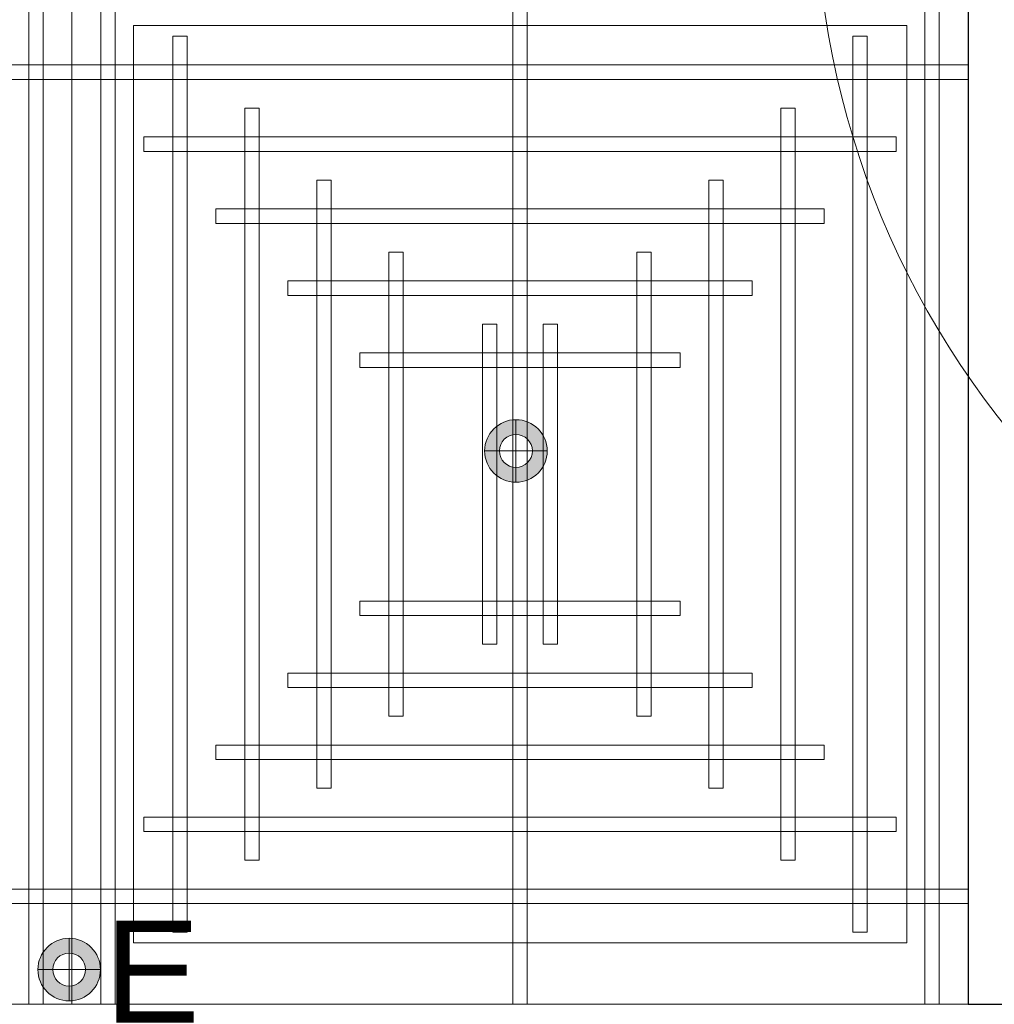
# Model space of a CAD drawing. Header units: millimetres. Extents: x -1097 to 37269, y -9172 to 9131.
# Tile 7 of 36: x 4008 to 5218, y -3245 to -2023. Entities that reach past the tile are written whole.
import ezdxf
from ezdxf.enums import TextEntityAlignment as Align

# ---------------------------------------------------------------- set-up
doc = ezdxf.new("R2010")
doc.units = ezdxf.units.MM
for name, color, linetype, lineweight in [('Ceiling', 14, 'Continuous', 9), ('Grey', 8, 'Continuous', 9), ('Lighting (Ceiling)', 160, 'Continuous', 15)]:
    doc.layers.add(name, color=color, linetype=linetype, lineweight=lineweight)
doc.layers.add('LIGHTING', color=6, linetype='Continuous', lineweight=20, true_color=0xff00ff)
doc.layers.add('RCP LAYOUT', color=9, linetype='Continuous', true_color=0x808080)
doc.styles.get("Standard").update_dxf_attribs({"font": 'arial.ttf'})

# ---------------------------------------------------------------- blocks, each defined once
blk = doc.blocks.new('cl')
at = {"layer": 'Lighting (Ceiling)'}
h = blk.add_hatch(color=0, dxfattribs=at)
h.dxf.hatch_style = 1
h.paths.add_polyline_path([(1.533, 0.03, 1), (-1.533, 0.03, 1)])
h.paths.add_polyline_path([(-0.806, 0.03, -1), (0.806, 0.03, -1)], flags=16)
at = {"layer": 'Lighting (Ceiling)', "color": 0}
for p, q in [((0, 1.562), (0, -1.503)), ((-1.533, 0.03), (1.533, 0.03))]:
    blk.add_line(p, q, dxfattribs=at)
for radius in [1.533, 0.806]:
    blk.add_circle((0, 0.03), radius, dxfattribs=at)
at = {"color": 0}
blk.add_attdef('NAME', text='', height=5, dxfattribs=at).set_placement((0.838, 2.713), align=Align.MIDDLE_CENTER)
blk = doc.blocks.new('A$Cbacd199c')
at = {"layer": 'LIGHTING', "xscale": 25.32885420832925, "yscale": 25.32885420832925, "zscale": 25.32885420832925}
blk.add_blockref('cl', (4624.1, -2559.4), dxfattribs=at)
blk = doc.blocks.new('A$C3c35f28b')
at = {"layer": 'LIGHTING', "color": 3, "true_color": 0x00ff00}
ref = blk.add_blockref('cl', (4069.6, -3203.1), dxfattribs=dict(at, xscale=-25.32885420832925, yscale=25.32885420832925, zscale=25.32885420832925))
ref.add_attrib('NAME', 'E', dxfattribs={"layer": '0', "color": 0, "height": 126.6}).set_placement((4172.8, -3204.8), align=Align.MIDDLE_CENTER)
blk = doc.blocks.new('r4ttwt')
at = {"layer": 'Grey', "color": 8, "ltscale": 0.25, "true_color": 0x808080}
blk.add_lwpolyline([(1719056.187, -78750.587), (1718972.187, -78750.587, 0.414214), (1718930.187, -78792.587), (1718930.187, -78942.159, 0.414214), (1718972.187, -78984.159), (1719153.842, -78984.159), (1719153.842, -78966.159), (1718972.187, -78966.159, -0.414214), (1718948.187, -78942.159), (1718948.187, -78792.587, -0.414214), (1718972.187, -78768.587), (1719056.187, -78768.587)], format="xyb", close=True, dxfattribs=at)
blk = doc.blocks.new('plnnnn')
at = {"color": 8, "true_color": 0x808080}
blk.add_blockref('r4ttwt', (4546.394, 953.064), dxfattribs=at)
blk = doc.blocks.new('ceiling inst 2')
at = {"color": 8, "lineweight": 0, "ltscale": 0.25, "true_color": 0x808080}
for points in [[(1722740.061, -79108.617), (1722783.851, -79108.617), (1722783.851, -79057.793), (1722740.061, -79057.793)], [(1722743.061, -79105.617), (1722780.851, -79105.617), (1722780.851, -79060.793), (1722743.061, -79060.793)]]:
    blk.add_lwpolyline(points, close=True, dxfattribs=at)
at = {"layer": 'Ceiling', "color": 8, "lineweight": 0, "ltscale": 0.25, "true_color": 0x808080}
for points in [[(1722741.468, -79108.617), (1722742.172, -79108.617), (1722742.172, -79057.793), (1722741.468, -79057.793)], [(1722761.604, -79108.617), (1722762.308, -79108.617), (1722762.308, -79057.793), (1722761.604, -79057.793)], [(1722782.444, -79108.617), (1722781.74, -79108.617), (1722781.74, -79057.793), (1722782.444, -79057.793)], [(1722744.986, -79105.098), (1722745.69, -79105.098), (1722745.69, -79061.312), (1722744.986, -79061.312)], [(1722778.222, -79105.098), (1722778.926, -79105.098), (1722778.926, -79061.312), (1722778.222, -79061.312)], [(1722783.851, -79063.423), (1722740.061, -79063.423), (1722740.061, -79062.719), (1722783.851, -79062.719)], [(1722748.505, -79101.58), (1722749.208, -79101.58), (1722749.208, -79064.83), (1722748.505, -79064.83)], [(1722774.704, -79101.58), (1722775.407, -79101.58), (1722775.407, -79064.83), (1722774.704, -79064.83)], [(1722780.333, -79066.237), (1722780.333, -79066.941), (1722743.583, -79066.941), (1722743.583, -79066.237)], [(1722752.023, -79098.062), (1722752.726, -79098.062), (1722752.726, -79068.348), (1722752.023, -79068.348)], [(1722771.186, -79098.062), (1722771.889, -79098.062), (1722771.889, -79068.348), (1722771.186, -79068.348)], [(1722776.817, -79069.755), (1722776.817, -79070.459), (1722747.103, -79070.459), (1722747.103, -79069.755)], [(1722756.248, -79094.544), (1722755.545, -79094.544), (1722755.545, -79071.866), (1722756.248, -79071.866)], [(1722767.667, -79094.544), (1722768.371, -79094.544), (1722768.371, -79071.866), (1722767.667, -79071.866)], [(1722773.297, -79073.274), (1722773.297, -79073.977), (1722750.619, -79073.977), (1722750.619, -79073.274)], [(1722760.822, -79091.026), (1722760.118, -79091.026), (1722760.118, -79075.385), (1722760.822, -79075.385)], [(1722763.094, -79091.026), (1722763.797, -79091.026), (1722763.797, -79075.385), (1722763.094, -79075.385)], [(1722769.778, -79076.792), (1722769.778, -79077.496), (1722754.137, -79077.496), (1722754.137, -79076.792)], [(1722769.778, -79089.618), (1722769.778, -79088.915), (1722754.137, -79088.915), (1722754.137, -79089.618)], [(1722773.297, -79093.136), (1722773.297, -79092.433), (1722750.619, -79092.433), (1722750.619, -79093.136)], [(1722776.815, -79096.655), (1722776.815, -79095.951), (1722747.101, -79095.951), (1722747.101, -79096.655)], [(1722780.333, -79100.173), (1722780.333, -79099.469), (1722743.583, -79099.469), (1722743.583, -79100.173)], [(1722783.851, -79102.988), (1722740.061, -79102.988), (1722740.061, -79103.691), (1722783.851, -79103.691)]]:
    blk.add_lwpolyline(points, close=True, dxfattribs=at)
blk = doc.blocks.new('grid 2')
at = {"color": 8, "ltscale": 0.25, "true_color": 0x808080}
blk.add_lwpolyline([(1721746.244, -78535.543), (1721746.244, -78738.836), (1721658.663, -78738.836), (1721658.663, -78992.952), (1721877.616, -78992.952), (1721877.616, -79196.245), (1721527.292, -79196.245), (1721527.292, -79145.422), (1721483.502, -79145.422), (1721483.502, -78942.129), (1721527.292, -78942.129), (1721527.292, -78789.659), (1721483.502, -78789.659), (1721483.502, -78535.543)], close=True, dxfattribs=at)
at = {"color": 8, "true_color": 0x808080, "xscale": -1}
for p in [(3444354.934, 115.665), (3444398.724, 115.665)]:
    blk.add_blockref('ceiling inst 2', p, dxfattribs=at)
blk = doc.blocks.new('IRISH HOUSE-RCP LAYOUT')
at = {"xscale": 25.4, "yscale": 25.4, "zscale": 25.4}
blk.add_blockref('grid 2', (-43724944.7, 2003175.6), dxfattribs=at)
at = {"layer": 'Grey', "color": 8, "true_color": 0x808080, "xscale": 25.4, "yscale": 25.4, "zscale": 25.4}
blk.add_blockref('plnnnn', (-43771308.8, 1979063.5), dxfattribs=at)

msp = doc.modelspace()

# ---------------------------------------------------------------- block references
for name in ['A$C3c35f28b', 'A$Cbacd199c']:
    msp.add_blockref(name, (0, 0))
at = {"layer": 'RCP LAYOUT'}
msp.add_blockref('IRISH HOUSE-RCP LAYOUT', (0, 0), dxfattribs=at)

doc.saveas('drawing.dxf')
